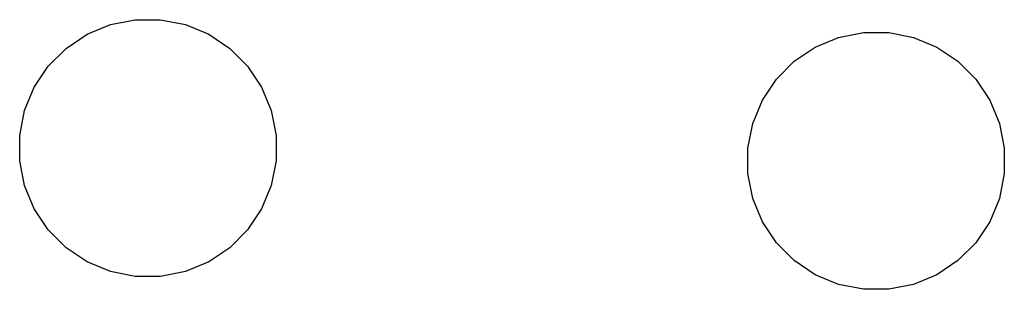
# Model space of a CAD drawing. Extents: x 5.02 to 5.79, y -3.26 to -3.05.
import ezdxf

# ---------------------------------------------------------------- set-up
doc = ezdxf.new("R2010")
doc.units = 0
doc.header["$MEASUREMENT"] = 0
doc.layers.add('BLACK', color=7, linetype='CONTINUOUS')

msp = doc.modelspace()

# ---------------------------------------------------------------- linework, layer by layer
at = {"layer": 'BLACK', "linetype": 'CONTINUOUS'}
for p, q in [((5.09072, -3.05346), (5.11011, -3.04961)), ((5.11011, -3.04961), (5.12989, -3.04961)), ((5.12989, -3.04961), (5.14928, -3.05346)), ((5.07245, -3.06103), (5.09072, -3.05346)), ((5.14928, -3.05346), (5.16755, -3.06103)), ((5.66072, -3.06346), (5.68011, -3.05961)), ((5.68011, -3.05961), (5.69989, -3.05961)), ((5.69989, -3.05961), (5.71928, -3.06346)), ((5.056, -3.07202), (5.07245, -3.06103)), ((5.16755, -3.06103), (5.184, -3.07202)), ((5.64245, -3.07103), (5.66072, -3.06346)), ((5.71928, -3.06346), (5.73755, -3.07103)), ((5.04202, -3.086), (5.056, -3.07202)), ((5.184, -3.07202), (5.19798, -3.086)), ((5.626, -3.08202), (5.64245, -3.07103)), ((5.73755, -3.07103), (5.754, -3.08202)), ((5.61202, -3.096), (5.626, -3.08202)), ((5.754, -3.08202), (5.76798, -3.096)), ((5.03103, -3.10245), (5.04202, -3.086)), ((5.19798, -3.086), (5.20897, -3.10245)), ((5.60103, -3.11245), (5.61202, -3.096)), ((5.76798, -3.096), (5.77897, -3.11245)), ((5.02346, -3.12072), (5.03103, -3.10245)), ((5.20897, -3.10245), (5.21654, -3.12072)), ((5.59346, -3.13072), (5.60103, -3.11245)), ((5.77897, -3.11245), (5.78654, -3.13072)), ((5.01961, -3.14011), (5.02346, -3.12072)), ((5.21654, -3.12072), (5.22039, -3.14011)), ((5.58961, -3.15011), (5.59346, -3.13072)), ((5.78654, -3.13072), (5.79039, -3.15011)), ((5.01961, -3.15989), (5.01961, -3.14011)), ((5.22039, -3.14011), (5.22039, -3.15989)), ((5.58961, -3.16989), (5.58961, -3.15011)), ((5.79039, -3.15011), (5.79039, -3.16989)), ((5.02346, -3.17928), (5.01961, -3.15989)), ((5.22039, -3.15989), (5.21654, -3.17928)), ((5.59346, -3.18928), (5.58961, -3.16989)), ((5.79039, -3.16989), (5.78654, -3.18928)), ((5.03103, -3.19755), (5.02346, -3.17928)), ((5.21654, -3.17928), (5.20897, -3.19755)), ((5.60103, -3.20755), (5.59346, -3.18928)), ((5.78654, -3.18928), (5.77897, -3.20755)), ((5.04202, -3.214), (5.03103, -3.19755)), ((5.20897, -3.19755), (5.19798, -3.214)), ((5.056, -3.22798), (5.04202, -3.214)), ((5.19798, -3.214), (5.184, -3.22798)), ((5.61202, -3.224), (5.60103, -3.20755)), ((5.77897, -3.20755), (5.76798, -3.224)), ((5.07245, -3.23897), (5.056, -3.22798)), ((5.184, -3.22798), (5.16755, -3.23897)), ((5.626, -3.23798), (5.61202, -3.224)), ((5.76798, -3.224), (5.754, -3.23798)), ((5.09072, -3.24654), (5.07245, -3.23897)), ((5.16755, -3.23897), (5.14928, -3.24654)), ((5.64245, -3.24897), (5.626, -3.23798)), ((5.754, -3.23798), (5.73755, -3.24897)), ((5.11011, -3.25039), (5.09072, -3.24654)), ((5.12989, -3.25039), (5.11011, -3.25039)), ((5.14928, -3.24654), (5.12989, -3.25039)), ((5.66072, -3.25654), (5.64245, -3.24897)), ((5.73755, -3.24897), (5.71928, -3.25654)), ((5.68011, -3.26039), (5.66072, -3.25654)), ((5.69989, -3.26039), (5.68011, -3.26039)), ((5.71928, -3.25654), (5.69989, -3.26039))]:
    msp.add_line(p, q, dxfattribs=at)

doc.saveas('drawing.dxf')
